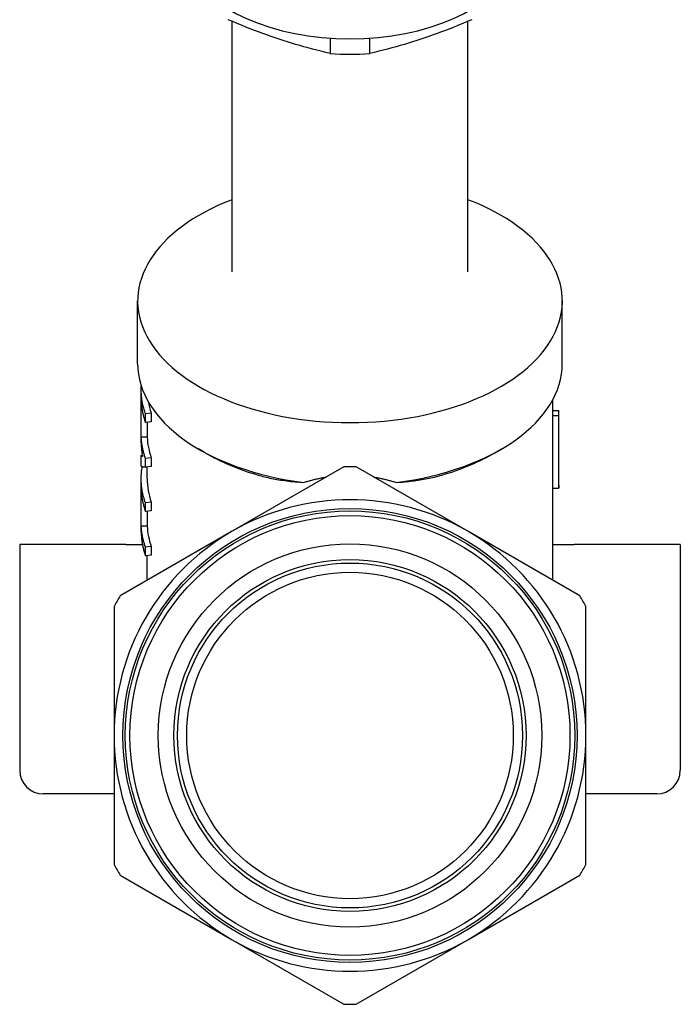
# Model space of a CAD drawing. Header units: millimetres. Extents: x 17 to 3704, y 24 to 437.
# Tile 11 of 15: x 408 to 464, y 168 to 252. Entities that reach past the tile are written whole.
import ezdxf

# ---------------------------------------------------------------- set-up
doc = ezdxf.new("R2010")
doc.units = ezdxf.units.MM
doc.layers.add('DETAIL', color=2, linetype='Continuous')

msp = doc.modelspace()

# ---------------------------------------------------------------- linework, layer by layer
at = {"layer": 'DETAIL'}
for p, q in [((425.782, 230.513), (425.782, 251.767)), ((445.782, 230.513), (445.782, 251.767)), ((434.112, 250.339), (434.112, 249.039)), ((437.452, 249.039), (437.452, 250.339)), ((417.782, 222.731), (417.782, 228.056)), ((453.782, 222.731), (453.782, 228.056)), ((418.082, 216.014), (418.082, 220.519)), ((452.982, 218.553), (452.982, 219.687)), ((418.088, 216.486), (418.088, 219.517)), ((418.937, 218.526), (418.447, 218.468)), ((418.447, 217.731), (418.447, 218.468)), ((418.937, 218.526), (418.937, 217.788)), ((452.978, 212.174), (452.978, 218.341)), ((452.978, 218.341), (453.478, 218.335)), ((452.982, 218.764), (453.478, 218.77)), ((453.478, 212.168), (453.478, 218.335)), ((453.482, 212.386), (453.482, 218.553)), ((418.937, 217.788), (418.447, 217.731)), ((418.588, 217.747), (418.588, 216.493)), ((418.588, 216.493), (418.088, 216.486)), ((423.502, 215.168), (422.931, 215.502)), ((448.062, 215.168), (448.633, 215.502)), ((418.082, 214.052), (418.082, 214.917)), ((418.937, 214.758), (418.447, 214.7)), ((418.447, 213.962), (418.447, 214.7)), ((418.937, 214.758), (418.937, 214.02)), ((418.937, 214.02), (418.447, 213.962)), ((418.582, 212.983), (418.582, 213.978)), ((435.263, 213.988), (425.782, 208.514)), ((445.782, 208.514), (436.302, 213.988)), ((418.082, 208.478), (418.082, 212.983)), ((452.978, 212.174), (453.478, 212.168)), ((452.982, 204.357), (452.982, 212.174)), ((418.088, 208.95), (418.088, 211.98)), ((418.937, 210.99), (418.447, 210.932)), ((418.447, 210.194), (418.447, 210.932)), ((418.937, 210.99), (418.937, 210.252)), ((418.937, 210.252), (418.447, 210.194)), ((418.588, 210.211), (418.588, 208.957)), ((418.588, 208.957), (418.088, 208.95)), ((425.782, 208.514), (416.302, 203.041)), ((455.263, 203.041), (445.782, 208.514)), ((416.782, 207.394), (407.782, 207.394)), ((407.782, 207.394), (407.782, 188.244)), ((416.782, 207.394), (418.183, 207.394)), ((418.937, 207.221), (418.447, 207.163)), ((418.447, 206.426), (418.447, 207.163)), ((418.937, 207.221), (418.937, 206.484)), ((452.982, 207.394), (454.782, 207.394)), ((463.782, 207.394), (454.782, 207.394)), ((463.782, 207.394), (463.782, 188.244)), ((418.937, 206.484), (418.447, 206.426)), ((418.582, 204.357), (418.582, 206.442)), ((415.782, 202.141), (415.782, 191.194)), ((455.782, 191.194), (455.782, 202.141)), ((415.782, 191.194), (415.782, 180.247)), ((455.782, 180.247), (455.782, 191.194)), ((415.782, 186.244), (409.782, 186.244)), ((461.782, 186.244), (455.782, 186.244)), ((416.302, 179.347), (425.782, 173.873)), ((445.782, 173.873), (455.263, 179.347)), ((425.782, 173.873), (435.263, 168.4)), ((436.302, 168.4), (445.782, 173.873))]:
    msp.add_line(p, q, dxfattribs=at)
at = {"layer": 'DETAIL', "flags": 128}
for points in [[(434.112, 249.039), (433.725, 249.131), (433.345, 249.225), (432.972, 249.319), (432.604, 249.415), (432.241, 249.513), (431.882, 249.612), (431.526, 249.713), (431.174, 249.817), (430.824, 249.922), (430.476, 250.03), (430.129, 250.141), (429.782, 250.254), (429.436, 250.37), (429.089, 250.489), (428.74, 250.612), (428.39, 250.738), (428.038, 250.868), (427.683, 251.002), (427.324, 251.141), (426.961, 251.284), (426.593, 251.431), (426.219, 251.584), (425.839, 251.743), (425.452, 251.907)], [(446.112, 251.907), (445.725, 251.743), (445.345, 251.584), (444.972, 251.431), (444.604, 251.284), (444.241, 251.141), (443.882, 251.002), (443.526, 250.868), (443.174, 250.738), (442.824, 250.612), (442.476, 250.489), (442.129, 250.37), (441.782, 250.254), (441.436, 250.141), (441.089, 250.03), (440.74, 249.922), (440.39, 249.817), (440.038, 249.713), (439.683, 249.612), (439.324, 249.513), (438.961, 249.415), (438.593, 249.319), (438.219, 249.225), (437.839, 249.131), (437.452, 249.039)], [(418.447, 218.468), (418.413, 218.565), (418.381, 218.662), (418.35, 218.759), (418.321, 218.857), (418.294, 218.955), (418.268, 219.053), (418.244, 219.151), (418.222, 219.249), (418.201, 219.347), (418.182, 219.445), (418.165, 219.544), (418.149, 219.642), (418.135, 219.741), (418.123, 219.84), (418.112, 219.938), (418.103, 220.037), (418.096, 220.136), (418.09, 220.235), (418.086, 220.334), (418.084, 220.433), (418.083, 220.532), (418.085, 220.631), (418.087, 220.73), (418.092, 220.829)], [(418.088, 219.517), (418.092, 219.442), (418.097, 219.367), (418.103, 219.292), (418.11, 219.217), (418.117, 219.142), (418.126, 219.067), (418.136, 218.992), (418.147, 218.918), (418.158, 218.843), (418.171, 218.768), (418.184, 218.694), (418.199, 218.619), (418.214, 218.545), (418.231, 218.47), (418.248, 218.396), (418.266, 218.321), (418.286, 218.247), (418.306, 218.173), (418.327, 218.099), (418.349, 218.025), (418.372, 217.951), (418.396, 217.878), (418.421, 217.804), (418.447, 217.731)], [(453.478, 218.335), (453.479, 218.353), (453.479, 218.371), (453.48, 218.389), (453.48, 218.407), (453.481, 218.426), (453.481, 218.444), (453.481, 218.462), (453.482, 218.48), (453.482, 218.498), (453.482, 218.516), (453.482, 218.534), (453.482, 218.553), (453.482, 218.571), (453.482, 218.589), (453.482, 218.607), (453.482, 218.625), (453.482, 218.643), (453.481, 218.661), (453.481, 218.68), (453.48, 218.698), (453.48, 218.716), (453.479, 218.734), (453.479, 218.752), (453.478, 218.77)], [(418.447, 214.7), (418.421, 214.773), (418.396, 214.847), (418.372, 214.921), (418.349, 214.994), (418.327, 215.068), (418.306, 215.142), (418.286, 215.216), (418.266, 215.291), (418.248, 215.365), (418.231, 215.439), (418.214, 215.514), (418.199, 215.588), (418.184, 215.663), (418.171, 215.737), (418.158, 215.812), (418.147, 215.887), (418.136, 215.961), (418.126, 216.036), (418.117, 216.111), (418.11, 216.186), (418.103, 216.261), (418.097, 216.336), (418.092, 216.411), (418.088, 216.486)], [(418.083, 216.014), (418.083, 215.965), (418.083, 215.916), (418.084, 215.868), (418.086, 215.819), (418.088, 215.77), (418.09, 215.721), (418.093, 215.672), (418.096, 215.623), (418.099, 215.575), (418.103, 215.526), (418.107, 215.477), (418.112, 215.428), (418.117, 215.379), (418.122, 215.331), (418.128, 215.282), (418.135, 215.233), (418.141, 215.185), (418.149, 215.136), (418.156, 215.087), (418.164, 215.039), (418.172, 214.99), (418.181, 214.941), (418.19, 214.893), (418.2, 214.844)], [(418.2, 214.844), (418.182, 214.85), (418.166, 214.855), (418.151, 214.861), (418.138, 214.866), (418.126, 214.872), (418.115, 214.877), (418.106, 214.883), (418.099, 214.889), (418.092, 214.895), (418.088, 214.901), (418.084, 214.907), (418.083, 214.912), (418.082, 214.918), (418.083, 214.924), (418.086, 214.93), (418.09, 214.936), (418.095, 214.942), (418.102, 214.948), (418.111, 214.953), (418.12, 214.959), (418.132, 214.965), (418.144, 214.97), (418.158, 214.976), (418.174, 214.981)], [(418.082, 214.052), (418.083, 214.048), (418.085, 214.043), (418.088, 214.039), (418.092, 214.035), (418.098, 214.031), (418.105, 214.026), (418.113, 214.022), (418.123, 214.018), (418.134, 214.014), (418.146, 214.01), (418.159, 214.006), (418.174, 214.002), (418.19, 213.998), (418.207, 213.994), (418.225, 213.991), (418.245, 213.987), (418.266, 213.984), (418.288, 213.98), (418.311, 213.977), (418.336, 213.974), (418.362, 213.971), (418.389, 213.968), (418.418, 213.965), (418.447, 213.962)], [(418.447, 210.932), (418.403, 211.058), (418.362, 211.184), (418.324, 211.311), (418.289, 211.438), (418.256, 211.565), (418.226, 211.693), (418.199, 211.82), (418.175, 211.948), (418.153, 212.076), (418.135, 212.204), (418.119, 212.333), (418.106, 212.461), (418.096, 212.59), (418.089, 212.718), (418.084, 212.847), (418.083, 212.975), (418.084, 213.104), (418.088, 213.232), (418.095, 213.361), (418.104, 213.49), (418.117, 213.618), (418.132, 213.746), (418.151, 213.874), (418.172, 214.002)], [(427.988, 213.281), (428.122, 213.243), (428.258, 213.206), (428.395, 213.169), (428.535, 213.134), (428.677, 213.1), (428.822, 213.066), (428.969, 213.034), (429.118, 213.003), (429.27, 212.972), (429.426, 212.943), (429.584, 212.915), (429.746, 212.888), (429.911, 212.862), (430.079, 212.837), (430.25, 212.813), (430.423, 212.79), (430.597, 212.769), (430.772, 212.749), (430.949, 212.731), (431.128, 212.713), (431.309, 212.697), (431.491, 212.682), (431.675, 212.668), (431.861, 212.655)], [(431.861, 212.655), (431.936, 212.678), (432.011, 212.702), (432.087, 212.725), (432.163, 212.747), (432.24, 212.77), (432.317, 212.791), (432.394, 212.813), (432.471, 212.834), (432.549, 212.855), (432.627, 212.875), (432.706, 212.895), (432.784, 212.915), (432.863, 212.934), (432.943, 212.952), (433.022, 212.971), (433.102, 212.988), (433.182, 213.006), (433.262, 213.022), (433.343, 213.039), (433.423, 213.055), (433.504, 213.07), (433.585, 213.085), (433.667, 213.1), (433.748, 213.113)], [(437.816, 213.113), (437.898, 213.099), (437.98, 213.085), (438.061, 213.07), (438.142, 213.054), (438.223, 213.038), (438.304, 213.022), (438.385, 213.005), (438.465, 212.988), (438.545, 212.97), (438.625, 212.952), (438.704, 212.933), (438.783, 212.914), (438.861, 212.894), (438.94, 212.874), (439.018, 212.854), (439.095, 212.833), (439.172, 212.812), (439.249, 212.791), (439.326, 212.769), (439.402, 212.747), (439.478, 212.724), (439.554, 212.702), (439.629, 212.678), (439.704, 212.655)], [(439.704, 212.655), (439.881, 212.667), (440.056, 212.681), (440.229, 212.695), (440.4, 212.71), (440.57, 212.726), (440.738, 212.744), (440.904, 212.762), (441.069, 212.782), (441.232, 212.802), (441.394, 212.824), (441.554, 212.847), (441.713, 212.871), (441.87, 212.896), (442.026, 212.923), (442.18, 212.951), (442.334, 212.98), (442.485, 213.011), (442.636, 213.043), (442.79, 213.077), (442.945, 213.114), (443.101, 213.152), (443.259, 213.193), (443.418, 213.236), (443.577, 213.281)], [(453.482, 212.386), (453.482, 212.377), (453.482, 212.368), (453.482, 212.359), (453.482, 212.35), (453.482, 212.341), (453.482, 212.332), (453.482, 212.323), (453.482, 212.314), (453.482, 212.304), (453.481, 212.295), (453.481, 212.286), (453.481, 212.277), (453.481, 212.268), (453.481, 212.259), (453.481, 212.25), (453.48, 212.241), (453.48, 212.232), (453.48, 212.223), (453.48, 212.213), (453.479, 212.204), (453.479, 212.195), (453.479, 212.186), (453.478, 212.177), (453.478, 212.168)], [(418.088, 211.98), (418.092, 211.905), (418.097, 211.83), (418.103, 211.756), (418.11, 211.681), (418.117, 211.606), (418.126, 211.531), (418.136, 211.456), (418.147, 211.381), (418.158, 211.307), (418.171, 211.232), (418.184, 211.157), (418.199, 211.083), (418.214, 211.008), (418.231, 210.934), (418.248, 210.86), (418.266, 210.785), (418.286, 210.711), (418.306, 210.637), (418.327, 210.563), (418.349, 210.489), (418.372, 210.415), (418.396, 210.341), (418.421, 210.268), (418.447, 210.194)], [(418.447, 207.163), (418.421, 207.237), (418.396, 207.311), (418.372, 207.384), (418.349, 207.458), (418.327, 207.532), (418.306, 207.606), (418.286, 207.68), (418.266, 207.754), (418.248, 207.829), (418.231, 207.903), (418.214, 207.977), (418.199, 208.052), (418.184, 208.126), (418.171, 208.201), (418.158, 208.276), (418.147, 208.35), (418.136, 208.425), (418.126, 208.5), (418.117, 208.575), (418.11, 208.65), (418.103, 208.725), (418.097, 208.8), (418.092, 208.875), (418.088, 208.95)], [(418.083, 208.478), (418.084, 208.392), (418.086, 208.306), (418.089, 208.22), (418.094, 208.134), (418.099, 208.048), (418.106, 207.962), (418.114, 207.876), (418.124, 207.79), (418.135, 207.704), (418.147, 207.618), (418.16, 207.532), (418.174, 207.447), (418.19, 207.361), (418.207, 207.276), (418.226, 207.19), (418.245, 207.105), (418.266, 207.02), (418.288, 206.934), (418.312, 206.849), (418.336, 206.765), (418.362, 206.68), (418.389, 206.595), (418.418, 206.511), (418.447, 206.426)]]:
    msp.add_lwpolyline(points, dxfattribs=at)
at = {"layer": 'DETAIL'}
for radius in [19.25, 19.05, 18.65, 16.25, 14.925, 14.625, 13.84]:
    msp.add_circle((435.782, 191.194), radius, dxfattribs=at)
for centre, radius, start, end in [((435.782, 191.194), 22.8, 88.69441, 91.30559), ((435.782, 191.194), 20, 60, 120), ((435.782, 191.194), 20, 120, 180), ((435.782, 191.194), 20, 0, 60), ((435.782, 191.194), 22.8, 148.69441, 151.30559), ((435.782, 191.194), 22.8, 28.69441, 31.30559), ((435.782, 191.194), 20, 180, 240), ((435.782, 191.194), 20, 300, 0), ((409.782, 188.244), 2, 180, 270), ((461.782, 188.244), 2, 270, 0), ((435.782, 191.194), 22.8, 208.69441, 211.30559), ((435.782, 191.194), 22.8, 328.69441, 331.30559), ((435.782, 191.194), 20, 240, 300), ((435.782, 191.194), 22.8, 268.69441, 271.30559)]:
    msp.add_arc(centre, radius, start, end, dxfattribs=at)
for centre, major_axis, start_param, end_param in [((435.782, 258.482), (14.294, 0), 3.39929, 6.025488), ((435.782, 256.434), (13, 0), 4.583581, 4.841197), ((435.782, 228.056), (-18, 0), 5.30142, 10.406543), ((435.782, 222.731), (-18, 0), 0, 1.351166), ((435.782, 222.731), (18, 0), 4.932019, 6.283185), ((435.782, 220.519), (-17.2, 0), 0.100369, 0.203488), ((435.782, 218.553), (17.2, 0), 6.261659, 6.283185), ((435.782, 216.751), (-17.2, 0), 0.026163, 0.203488), ((435.782, 222.076), (17.2, 0), 3.917281, 4.242078), ((435.782, 222.076), (17.2, 0), 5.1827, 5.507497), ((435.782, 212.983), (-17.2, 0), 0, 0.203488), ((435.782, 209.215), (-17.2, 0), 0.026163, 0.203488)]:
    msp.add_ellipse(centre, major_axis=major_axis, ratio=0.573576, start_param=start_param, end_param=end_param, dxfattribs=at)

doc.saveas('drawing.dxf')
